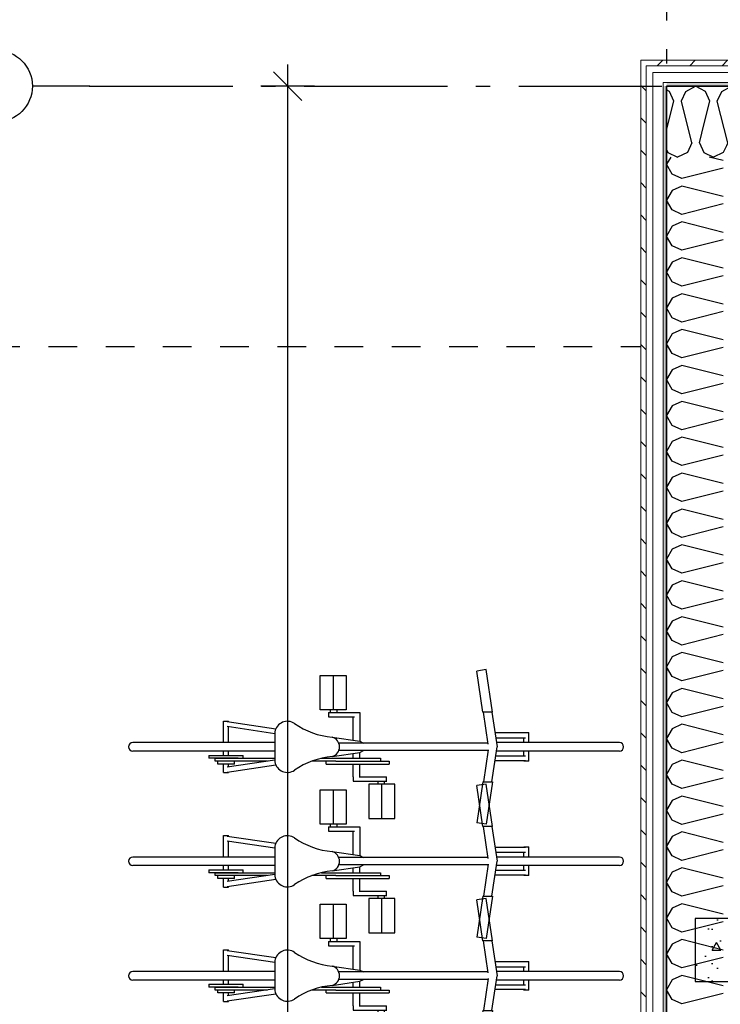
# Model space of a CAD drawing. Header units: millimetres. Extents: x -5000 to 341424, y -9235 to 550260.
# Tile 207 of 236: x 306190 to 308639, y 349148 to 352590. Entities that reach past the tile are written whole.
import ezdxf
from ezdxf.enums import TextEntityAlignment as Align

# ---------------------------------------------------------------- set-up
doc = ezdxf.new("R2010")
doc.units = ezdxf.units.MM
doc.header["$LTSCALE"] = 0.5
doc.header["$MEASUREMENT"] = 0
for name, pattern in [('Akselinje', [1500, 1000, -200, 100, -200]), ('PLINE', [0]), ('Stipling', [400, 200, -200])]:
    doc.linetypes.add(name, pattern=pattern)
for name, color, linetype in [('232- Ikke-bærende yttervegger (Skravur)(Nye konstruksjoner)', 7, 'Continuous'), ('232- Ikke-bærende yttervegger(Nye konstruksjoner)', 7, 'Continuous'), ('255- Gulvoverflate(Nye konstruksjoner)', 7, 'Continuous'), ('82-- Modullinjer(Nye konstruksjoner)', 7, 'Continuous'), ('842-M___1_50 Målsetting bygning(Nye konstruksjoner)', 7, 'Continuous'), ('878- Annen overflate_visuell informasjon(Nye konstruksjoner)', 7, 'Continuous')]:
    doc.layers.add(name, color=color, linetype=linetype)
doc.layers.add('235- Utvendig kledning og overflate(Nye konstruksjoner)', color=7, linetype='Continuous', lineweight=0)
doc.styles.add('GENERATED_STYLE_3', font='arial.ttf')
doc.styles.add('GENERATED_STYLE_5', font='arial.ttf')
doc.dimstyles.new('GENERATED_STYLE__2', dxfattribs={"dimtxt": 100, "dimasz": 95, "dimexe": 0.18, "dimexo": 0.0625, "dimgap": 0, "dimtad": 1, "dimtih": 1, "dimtoh": 1, "dimdec": 0, "dimzin": 0, "dimdsep": 46, "dimtxsty": 'GENERATED_STYLE_3', "dimblk": 'ARROWHEAD_6', "dimblk1": 'ARROWHEAD_6', "dimblk2": 'ARROWHEAD_6', "dimcen": 0.09, "dimse1": 1, "dimse2": 1, "dimclrd": 256, "dimclre": 256, "dimclrt": 256, "dimadec": 1, "dimazin": 0, "dimtfac": 1, "dimtdec": 4, "dimtmove": 0, "dimatfit": 3, "dimfxl": 1, "dimtolj": 1, "dimtzin": 0, "dimarcsym": 0})
doc.dimstyles.new('GENERATED_STYLE__3', dxfattribs={"dimtxt": 100, "dimasz": 95, "dimexe": 0.18, "dimexo": 0.0625, "dimgap": 0, "dimtad": 1, "dimdec": 0, "dimzin": 0, "dimdsep": 46, "dimtxsty": 'GENERATED_STYLE_3', "dimblk": 'ARROWHEAD_6', "dimblk1": 'ARROWHEAD_6', "dimblk2": 'ARROWHEAD_6', "dimcen": 0.09, "dimse1": 1, "dimse2": 1, "dimclrd": 256, "dimclre": 256, "dimclrt": 256, "dimadec": 1, "dimazin": 0, "dimtfac": 1, "dimtdec": 4, "dimtmove": 2, "dimatfit": 3, "dimfxl": 1, "dimtolj": 1, "dimtzin": 0, "dimarcsym": 0})
doc.dimstyles.new('GENERATED_STYLE__4', dxfattribs={"dimtxt": 100, "dimasz": 95, "dimexe": 0.18, "dimexo": 0.0625, "dimgap": 0, "dimtad": 1, "dimdec": 0, "dimzin": 0, "dimdsep": 46, "dimtxsty": 'GENERATED_STYLE_3', "dimblk": 'ARROWHEAD_6', "dimblk1": 'ARROWHEAD_6', "dimblk2": 'ARROWHEAD_6', "dimcen": 0.09, "dimse1": 1, "dimse2": 1, "dimclrd": 256, "dimclre": 256, "dimclrt": 256, "dimadec": 1, "dimazin": 0, "dimtfac": 1, "dimtdec": 4, "dimtmove": 0, "dimatfit": 3, "dimfxl": 1, "dimtolj": 1, "dimtzin": 0, "dimarcsym": 0})
pattern_1 = [(225, (0, 0), (-56.568542, 56.568542), [80, 0])]
pattern_2 = [(0, (0, 0), (0, 43.30127), [0, -25]), (0, (12.5, 21.65), (0, 43.30127), [0, -25])]

# ---------------------------------------------------------------- blocks, each defined once
blk = doc.blocks.new('*X195')
at = {"layer": '232- Ikke-bærende yttervegger (Skravur)(Nye konstruksjoner)', "linetype": 'PLINE'}
for p, q in [((308461.1, 352338.7), (308450.9, 352344.4)), ((308476.3, 352305.1), (308461.1, 352338.7)), ((308450.9, 352203.4), (308476.3, 352305.1)), ((308502.7, 352305.1), (308503, 352305.8)), ((308539.1, 352159.7), (308502.7, 352305.1)), ((308565.4, 352159.7), (308582.2, 352226.6)), ((308539.1, 352159.7), (308523.8, 352126.1)), ((308565.4, 352159.7), (308580.7, 352126.1)), ((308450.9, 352135.6), (308455.3, 352126.1)), ((308455.3, 352126.1), (308489.5, 352109.8)), ((308523.8, 352126.1), (308489.5, 352109.8)), ((308580.7, 352126.1), (308615, 352109.8)), ((308649.2, 352126.1), (308615, 352109.8)), ((308659.7, 352149.1), (308649.2, 352126.1))]:
    blk.add_line(p, q, dxfattribs=at)
blk = doc.blocks.new('*X199')
at = {"layer": '232- Ikke-bærende yttervegger (Skravur)(Nye konstruksjoner)', "linetype": 'PLINE'}
for p, q in [((308503, 352305.8), (308518, 352338.7)), ((308518, 352338.7), (308552.2, 352357.8)), ((308586.5, 352338.7), (308552.2, 352357.8)), ((308601.8, 352305.1), (308586.5, 352338.7)), ((308628.2, 352305.1), (308643.4, 352338.7)), ((308643.4, 352338.7), (308677.7, 352357.8)), ((308698.9, 352346), (308677.7, 352357.8)), ((308582.2, 352226.6), (308601.8, 352305.1)), ((308664.5, 352159.7), (308628.2, 352305.1)), ((308690.9, 352159.7), (308698.9, 352191.8)), ((308664.5, 352159.7), (308659.7, 352149.1)), ((308690.9, 352159.7), (308698.9, 352142))]:
    blk.add_line(p, q, dxfattribs=at)
blk = doc.blocks.new('*X206')
at = {"layer": '232- Ikke-bærende yttervegger (Skravur)(Nye konstruksjoner)', "linetype": 'PLINE'}
for p, q in [((308465.2, 352109.8), (308450.9, 352084.3)), ((308470, 352050), (308450.9, 352084.3)), ((308649.1, 352097.5), (308599.5, 352109.8)), ((308503.6, 352034.7), (308470, 352050)), ((308649.1, 352071.1), (308503.6, 352034.7)), ((308470, 351993.1), (308450.9, 351958.8)), ((308503.6, 352008.4), (308470, 351993.1)), ((308649.1, 351972), (308503.6, 352008.4)), ((308470, 351924.6), (308450.9, 351958.8)), ((308503.6, 351909.3), (308470, 351924.6)), ((308649.1, 351945.6), (308503.6, 351909.3)), ((308503.6, 351882.9), (308470, 351867.6)), ((308649.1, 351846.5), (308503.6, 351882.9)), ((308470, 351867.6), (308450.9, 351833.4)), ((308470, 351799.1), (308450.9, 351833.4)), ((308649.1, 351820.2), (308503.6, 351783.8)), ((308503.6, 351783.8), (308470, 351799.1)), ((308470, 351742.2), (308450.9, 351707.9)), ((308503.6, 351757.5), (308470, 351742.2)), ((308649.1, 351721.1), (308503.6, 351757.5)), ((308470, 351673.7), (308450.9, 351707.9)), ((308503.6, 351658.4), (308470, 351673.7)), ((308649.1, 351694.7), (308503.6, 351658.4)), ((308470, 351616.7), (308450.9, 351582.5)), ((308503.6, 351632), (308470, 351616.7)), ((308649.1, 351595.6), (308503.6, 351632)), ((308470, 351548.2), (308450.9, 351582.5)), ((308649.1, 351569.3), (308503.6, 351532.9)), ((308503.6, 351532.9), (308470, 351548.2)), ((308503.6, 351506.6), (308470, 351491.3)), ((308649.1, 351470.2), (308503.6, 351506.6)), ((308470, 351491.3), (308450.9, 351457)), ((308470, 351422.7), (308450.9, 351457)), ((308649.1, 351443.8), (308503.6, 351407.5)), ((308503.6, 351407.5), (308470, 351422.7)), ((308470, 351365.8), (308450.9, 351331.6)), ((308503.6, 351381.1), (308470, 351365.8)), ((308649.1, 351344.7), (308503.6, 351381.1)), ((308470, 351297.3), (308450.9, 351331.6)), ((308503.6, 351282), (308470, 351297.3)), ((308649.1, 351318.4), (308503.6, 351282)), ((308470, 351240.4), (308450.9, 351206.1)), ((308503.6, 351255.6), (308470, 351240.4)), ((308649.1, 351219.3), (308503.6, 351255.6)), ((308470, 351171.8), (308450.9, 351206.1)), ((308649.1, 351192.9), (308503.6, 351156.6)), ((308503.6, 351156.6), (308470, 351171.8)), ((308503.6, 351130.2), (308470, 351114.9)), ((308649.1, 351093.8), (308503.6, 351130.2)), ((308470, 351114.9), (308450.9, 351080.6)), ((308470, 351046.4), (308450.9, 351080.6)), ((308649.1, 351067.5), (308503.6, 351031.1)), ((308503.6, 351031.1), (308470, 351046.4)), ((308470, 350989.5), (308450.9, 350955.2)), ((308503.6, 351004.7), (308470, 350989.5)), ((308649.1, 350968.4), (308503.6, 351004.7)), ((308470, 350920.9), (308450.9, 350955.2)), ((308503.6, 350905.6), (308470, 350920.9)), ((308649.1, 350942), (308503.6, 350905.6)), ((308470, 350864), (308450.9, 350829.7)), ((308503.6, 350879.3), (308470, 350864)), ((308649.1, 350842.9), (308503.6, 350879.3)), ((308470, 350795.5), (308450.9, 350829.7)), ((308649.1, 350816.6), (308503.6, 350780.2)), ((308503.6, 350780.2), (308470, 350795.5)), ((308503.6, 350753.8), (308470, 350738.5)), ((308649.1, 350717.5), (308503.6, 350753.8)), ((308470, 350738.5), (308450.9, 350704.3)), ((308470, 350670), (308450.9, 350704.3)), ((308649.1, 350691.1), (308503.6, 350654.7)), ((308503.6, 350654.7), (308470, 350670)), ((308470, 350613.1), (308450.9, 350578.8)), ((308503.6, 350628.4), (308470, 350613.1)), ((308649.1, 350592), (308503.6, 350628.4)), ((308470, 350544.6), (308450.9, 350578.8)), ((308503.6, 350529.3), (308470, 350544.6)), ((308649.1, 350565.7), (308503.6, 350529.3)), ((308503.6, 350502.9), (308470, 350487.6)), ((308649.1, 350466.6), (308503.6, 350502.9)), ((308470, 350487.6), (308450.9, 350453.4)), ((308470, 350419.1), (308450.9, 350453.4)), ((308649.1, 350440.2), (308503.6, 350403.8)), ((308503.6, 350403.8), (308470, 350419.1)), ((308503.6, 350377.5), (308470, 350362.2)), ((308649.1, 350341.1), (308503.6, 350377.5)), ((308470, 350362.2), (308450.9, 350327.9)), ((308470, 350293.7), (308450.9, 350327.9)), ((308649.1, 350314.8), (308503.6, 350278.4)), ((308503.6, 350278.4), (308470, 350293.7)), ((308470, 350236.7), (308450.9, 350202.5)), ((308503.6, 350252), (308470, 350236.7)), ((308649.1, 350215.7), (308503.6, 350252)), ((308470, 350168.2), (308450.9, 350202.5)), ((308503.6, 350152.9), (308470, 350168.2)), ((308649.1, 350189.3), (308503.6, 350152.9)), ((308503.6, 350126.6), (308470, 350111.3)), ((308649.1, 350090.2), (308503.6, 350126.6)), ((308470, 350111.3), (308450.9, 350077)), ((308470, 350042.8), (308450.9, 350077)), ((308649.1, 350063.8), (308503.6, 350027.5)), ((308503.6, 350027.5), (308470, 350042.8)), ((308470, 349985.8), (308450.9, 349951.6)), ((308503.6, 350001.1), (308470, 349985.8)), ((308649.1, 349964.7), (308503.6, 350001.1)), ((308470, 349917.3), (308450.9, 349951.6)), ((308503.6, 349902), (308470, 349917.3)), ((308649.1, 349938.4), (308503.6, 349902)), ((308470, 349860.4), (308450.9, 349826.1)), ((308503.6, 349875.7), (308470, 349860.4)), ((308649.1, 349839.3), (308503.6, 349875.7)), ((308470, 349791.9), (308450.9, 349826.1)), ((308649.1, 349812.9), (308503.6, 349776.6)), ((308503.6, 349776.6), (308470, 349791.9)), ((308503.6, 349750.2), (308470, 349734.9)), ((308649.1, 349713.8), (308503.6, 349750.2)), ((308470, 349734.9), (308450.9, 349700.7)), ((308470, 349666.4), (308450.9, 349700.7)), ((308649.1, 349687.5), (308503.6, 349651.1)), ((308503.6, 349651.1), (308470, 349666.4)), ((308470, 349609.5), (308450.9, 349575.2)), ((308503.6, 349624.8), (308470, 349609.5)), ((308649.1, 349588.4), (308503.6, 349624.8)), ((308470, 349541), (308450.9, 349575.2)), ((308503.6, 349525.7), (308470, 349541)), ((308649.1, 349562), (308503.6, 349525.7)), ((308470, 349484), (308450.9, 349449.8)), ((308503.6, 349499.3), (308470, 349484)), ((308649.1, 349462.9), (308503.6, 349499.3)), ((308470, 349415.5), (308450.9, 349449.8)), ((308649.1, 349436.6), (308503.6, 349400.2)), ((308503.6, 349400.2), (308470, 349415.5)), ((308503.6, 349373.9), (308470, 349358.6)), ((308649.1, 349337.5), (308503.6, 349373.9)), ((308470, 349358.6), (308450.9, 349324.3)), ((308470, 349290), (308450.9, 349324.3)), ((308649.1, 349311.1), (308503.6, 349274.8)), ((308503.6, 349274.8), (308470, 349290)), ((308470, 349233.1), (308450.9, 349198.9)), ((308503.6, 349248.4), (308470, 349233.1)), ((308649.1, 349212), (308503.6, 349248.4)), ((308470, 349164.6), (308450.9, 349198.9)), ((308503.6, 349149.3), (308470, 349164.6)), ((308649.1, 349185.7), (308503.6, 349149.3))]:
    blk.add_line(p, q, dxfattribs=at)
blk = doc.blocks.new('Sykkelsymbol[77]', base_point=(308300.9, 350047.8))
at = {"layer": '878- Annen overflate_visuell informasjon(Nye konstruksjoner)', "linetype": 'PLINE'}
for p, q in [((307240.9, 350297.8), (307330.9, 350297.8)), ((307240.9, 350177.8), (307240.9, 350297.8)), ((307285.9, 350297.8), (307285.9, 350177.8)), ((307330.9, 350297.8), (307330.9, 350177.8)), ((307820.4, 350317.8), (307788, 350313)), ((307809.3, 350169.6), (307788, 350313)), ((307842.5, 350169.6), (307820.4, 350317.8)), ((307330.9, 350177.8), (307240.9, 350177.8)), ((307268.9, 350167.8), (307378.4, 350167.8)), ((307269.7, 350167.8), (307269.7, 350152.8)), ((307275.9, 350167.8), (307275.9, 350177.8)), ((307299.9, 350167.8), (307299.9, 350177.8)), ((307378.4, 350167.8), (307378.4, 350067.5)), ((307842.5, 350169.6), (307809.3, 350169.6)), ((307827.4, 350057.8), (307810.8, 350169.6)), ((307840.8, 350169.6), (307858.9, 350047.8)), ((306902.2, 350062.8), (306902.2, 350137.8)), ((306902.2, 350137.8), (306919.6, 350137.8)), ((306915.2, 350136.1), (307085.4, 350110.9)), ((306919.6, 350135.4), (306919.6, 350137.8)), ((307269.7, 350152.8), (307360.8, 350152.8)), ((307355.9, 350070.8), (307355.9, 350152.8)), ((307082.3, 350093.9), (306915.2, 350118.7)), ((306919.6, 350062.8), (306919.6, 350118.1)), ((307082.3, 350100.5), (307082.3, 349995.2)), ((307958.1, 350096.3), (307851.7, 350096.3)), ((307952.2, 350096.3), (307952.2, 350097.8)), ((307952.2, 350097.8), (307969.6, 350097.8)), ((307969.6, 350062.8), (307969.6, 350097.8)), ((307082.3, 350062.8), (306585.9, 350062.8)), ((307282.2, 350081.7), (307378.7, 350067.5)), ((307827, 350060.8), (307305.4, 350060.8)), ((307378.4, 350067.5), (307392.2, 350060.8)), ((307854.2, 350079.3), (307958.1, 350079.3)), ((308285.9, 350062.8), (307856.7, 350062.8)), ((307952.2, 350062.8), (307952.2, 350079.3)), ((307082.3, 350032.8), (306585.9, 350032.8)), ((306902.2, 350017.8), (306902.2, 350032.8)), ((306919.6, 350017.8), (306919.6, 350032.8)), ((307282.4, 350014), (307378.7, 350028.2)), ((307827, 350034.9), (307305.4, 350034.9)), ((307355.9, 350007.8), (307355.9, 350024.9)), ((307378.4, 350028.2), (307392.2, 350034.9)), ((307378.4, 350007.8), (307378.4, 350028.2)), ((307827.4, 350037.8), (307810.8, 349926)), ((307840.8, 349926), (307858.9, 350047.8)), ((308285.9, 350032.8), (307856.7, 350032.8)), ((307952.2, 350016.3), (307952.2, 350032.8)), ((307969.6, 349997.8), (307969.6, 350032.8)), ((306850.9, 350017.8), (306850.9, 350007.8)), ((306850.9, 350017.8), (306970.9, 350017.8)), ((306953.8, 350007.8), (306850.9, 350007.8)), ((306870.9, 350007.8), (307082.3, 350007.8)), ((306872.9, 349997.8), (306872.9, 350007.8)), ((307055.9, 349997.8), (306872.9, 349997.8)), ((306882.4, 349987.8), (306882.4, 349997.8)), ((306940.9, 349987.8), (306882.4, 349987.8)), ((306902.2, 349957.8), (306902.2, 349987.8)), ((307082.3, 350001.7), (306915.2, 349977)), ((306915.2, 349959.6), (307085.4, 349984.8)), ((306919.6, 349977.6), (306919.6, 349987.8)), ((306940.9, 349987.8), (306940.9, 349997.8)), ((306970.9, 350007.8), (306970.9, 350017.8)), ((307295.6, 349997.8), (307211.5, 349997.8)), ((307244.7, 350007.8), (307450.9, 350007.8)), ((307260.9, 349987.8), (307260.9, 349997.8)), ((307260.9, 349987.8), (307480.9, 349987.8)), ((307295.6, 349997.8), (307480.9, 349997.8)), ((307355.9, 349942.8), (307355.9, 349987.8)), ((307378.4, 349942.8), (307378.4, 349987.8)), ((307450.9, 350007.8), (307450.9, 349997.8)), ((307480.9, 349997.8), (307480.9, 349987.8)), ((307958.1, 349999.3), (307851.7, 349999.3)), ((307854.2, 350016.3), (307958.1, 350016.3)), ((307952.2, 349997.8), (307952.2, 349999.3)), ((307969.6, 349997.8), (307952.2, 349997.8)), ((306902.2, 349957.8), (306919.6, 349957.8)), ((306919.6, 349957.8), (306919.6, 349960.2)), ((307355.2, 349942.8), (307355.2, 349927.8)), ((307355.2, 349927.8), (307472.9, 349927.8)), ((307377.2, 349942.8), (307472.1, 349942.8)), ((307500.9, 349917.8), (307410.9, 349917.8)), ((307410.9, 349917.8), (307410.9, 349797.8)), ((307441.9, 349927.8), (307441.9, 349917.8)), ((307455.9, 349797.8), (307455.9, 349917.8)), ((307464.4, 349927.8), (307464.4, 349917.8)), ((307472.1, 349927.8), (307472.1, 349942.8)), ((307500.9, 349797.8), (307500.9, 349917.8)), ((307809.3, 349926), (307788, 349782.7)), ((307809.3, 349926), (307842.5, 349926)), ((307842.5, 349926), (307820.4, 349777.8)), ((307410.9, 349797.8), (307500.9, 349797.8)), ((307820.4, 349777.8), (307788, 349782.7))]:
    blk.add_line(p, q, dxfattribs=at)
for centre, radius, start, end in [((307125.7, 350093.3), 43.9, 55.4, 170.6178), ((307307.7, 350357.2), 276.7, 235.4, 264.7155), ((306585.9, 350047.8), 15, 90.0001, 270), ((307272.7, 350047.8), 35.2, 285.9923, 74.2851), ((308285.9, 350047.8), 15, 270, 90), ((307125.7, 350002.4), 43.9, 189.3822, 304.6), ((307307.7, 349738.5), 276.7, 95.2845, 124.6)]:
    blk.add_arc(centre, radius, start, end, dxfattribs=at)
blk = doc.blocks.new('Sykkelsymbol[78]', base_point=(308300.9, 349647.8))
at = {"layer": '878- Annen overflate_visuell informasjon(Nye konstruksjoner)', "linetype": 'PLINE'}
for p, q in [((307820.4, 349917.8), (307788, 349913)), ((307842.5, 349769.6), (307820.4, 349917.8)), ((307240.9, 349897.8), (307330.9, 349897.8)), ((307240.9, 349777.8), (307240.9, 349897.8)), ((307285.9, 349897.8), (307285.9, 349777.8)), ((307330.9, 349897.8), (307330.9, 349777.8)), ((307809.3, 349769.6), (307788, 349913)), ((307330.9, 349777.8), (307240.9, 349777.8)), ((307268.9, 349767.8), (307378.4, 349767.8)), ((307269.7, 349767.8), (307269.7, 349752.8)), ((307269.7, 349752.8), (307360.8, 349752.8)), ((307275.9, 349767.8), (307275.9, 349777.8)), ((307299.9, 349767.8), (307299.9, 349777.8)), ((307355.9, 349670.8), (307355.9, 349752.8)), ((307378.4, 349767.8), (307378.4, 349667.5)), ((307842.5, 349769.6), (307809.3, 349769.6)), ((307827.4, 349657.8), (307810.8, 349769.6)), ((307840.8, 349769.6), (307858.9, 349647.8)), ((306902.2, 349662.8), (306902.2, 349737.8)), ((306902.2, 349737.8), (306919.6, 349737.8)), ((306915.2, 349736.1), (307085.4, 349710.9)), ((307082.3, 349693.9), (306915.2, 349718.7)), ((306919.6, 349735.4), (306919.6, 349737.8)), ((306919.6, 349662.8), (306919.6, 349718.1)), ((307082.3, 349700.5), (307082.3, 349595.2)), ((307282.2, 349681.7), (307378.7, 349667.5)), ((307958.1, 349696.3), (307851.7, 349696.3)), ((307854.2, 349679.3), (307958.1, 349679.3)), ((307952.2, 349696.3), (307952.2, 349697.8)), ((307952.2, 349697.8), (307969.6, 349697.8)), ((307952.2, 349662.8), (307952.2, 349679.3)), ((307969.6, 349662.8), (307969.6, 349697.8)), ((307082.3, 349662.8), (306585.9, 349662.8)), ((307827, 349660.8), (307305.4, 349660.8)), ((307378.4, 349667.5), (307392.2, 349660.8)), ((307840.8, 349526), (307858.9, 349647.8)), ((308285.9, 349662.8), (307856.7, 349662.8)), ((307082.3, 349632.8), (306585.9, 349632.8)), ((306850.9, 349617.8), (306850.9, 349607.8)), ((306850.9, 349617.8), (306970.9, 349617.8)), ((306953.8, 349607.8), (306850.9, 349607.8)), ((306870.9, 349607.8), (307082.3, 349607.8)), ((306872.9, 349597.8), (306872.9, 349607.8)), ((306902.2, 349617.8), (306902.2, 349632.8)), ((306919.6, 349617.8), (306919.6, 349632.8)), ((306970.9, 349607.8), (306970.9, 349617.8)), ((307244.7, 349607.8), (307450.9, 349607.8)), ((307282.4, 349614), (307378.7, 349628.2)), ((307827, 349634.9), (307305.4, 349634.9)), ((307355.9, 349607.8), (307355.9, 349624.9)), ((307378.4, 349628.2), (307392.2, 349634.9)), ((307378.4, 349607.8), (307378.4, 349628.2)), ((307450.9, 349607.8), (307450.9, 349597.8)), ((307827.4, 349637.8), (307810.8, 349526)), ((307854.2, 349616.3), (307958.1, 349616.3)), ((308285.9, 349632.8), (307856.7, 349632.8)), ((307952.2, 349616.3), (307952.2, 349632.8)), ((307969.6, 349597.8), (307969.6, 349632.8)), ((307055.9, 349597.8), (306872.9, 349597.8)), ((306882.4, 349587.8), (306882.4, 349597.8)), ((306940.9, 349587.8), (306882.4, 349587.8)), ((306902.2, 349557.8), (306902.2, 349587.8)), ((307082.3, 349601.7), (306915.2, 349577)), ((306915.2, 349559.6), (307085.4, 349584.8)), ((306919.6, 349577.6), (306919.6, 349587.8)), ((306940.9, 349587.8), (306940.9, 349597.8)), ((307295.6, 349597.8), (307211.5, 349597.8)), ((307260.9, 349587.8), (307260.9, 349597.8)), ((307260.9, 349587.8), (307480.9, 349587.8)), ((307295.6, 349597.8), (307480.9, 349597.8)), ((307355.9, 349542.8), (307355.9, 349587.8)), ((307378.4, 349542.8), (307378.4, 349587.8)), ((307480.9, 349597.8), (307480.9, 349587.8)), ((307958.1, 349599.3), (307851.7, 349599.3)), ((307952.2, 349597.8), (307952.2, 349599.3)), ((307969.6, 349597.8), (307952.2, 349597.8)), ((306902.2, 349557.8), (306919.6, 349557.8)), ((306919.6, 349557.8), (306919.6, 349560.2)), ((307355.2, 349542.8), (307355.2, 349527.8)), ((307377.2, 349542.8), (307472.1, 349542.8)), ((307472.1, 349527.8), (307472.1, 349542.8)), ((307355.2, 349527.8), (307472.9, 349527.8)), ((307500.9, 349517.8), (307410.9, 349517.8)), ((307410.9, 349517.8), (307410.9, 349397.8)), ((307441.9, 349527.8), (307441.9, 349517.8)), ((307455.9, 349397.8), (307455.9, 349517.8)), ((307464.4, 349527.8), (307464.4, 349517.8)), ((307500.9, 349397.8), (307500.9, 349517.8)), ((307809.3, 349526), (307788, 349382.7)), ((307809.3, 349526), (307842.5, 349526)), ((307842.5, 349526), (307820.4, 349377.8)), ((307410.9, 349397.8), (307500.9, 349397.8)), ((307820.4, 349377.8), (307788, 349382.7))]:
    blk.add_line(p, q, dxfattribs=at)
for centre, radius, start, end in [((307125.7, 349693.3), 43.9, 55.4, 170.6178), ((307307.7, 349957.2), 276.7, 235.4, 264.7155), ((307272.7, 349647.8), 35.2, 285.9923, 74.2851), ((306585.9, 349647.8), 15, 90.0001, 270), ((308285.9, 349647.8), 15, 270, 90), ((307307.7, 349338.5), 276.7, 95.2845, 124.6), ((307125.7, 349602.4), 43.9, 189.3822, 304.6)]:
    blk.add_arc(centre, radius, start, end, dxfattribs=at)
blk = doc.blocks.new('Sykkelsymbol[79]', base_point=(308300.9, 349247.8))
at = {"layer": '878- Annen overflate_visuell informasjon(Nye konstruksjoner)', "linetype": 'PLINE'}
for p, q in [((307820.4, 349517.8), (307788, 349513)), ((307809.3, 349369.6), (307788, 349513)), ((307842.5, 349369.6), (307820.4, 349517.8)), ((307240.9, 349497.8), (307330.9, 349497.8)), ((307240.9, 349377.8), (307240.9, 349497.8)), ((307285.9, 349497.8), (307285.9, 349377.8)), ((307330.9, 349497.8), (307330.9, 349377.8)), ((307330.9, 349377.8), (307240.9, 349377.8)), ((307268.9, 349367.8), (307378.4, 349367.8)), ((307269.7, 349367.8), (307269.7, 349352.8)), ((307275.9, 349367.8), (307275.9, 349377.8)), ((307299.9, 349367.8), (307299.9, 349377.8)), ((307378.4, 349367.8), (307378.4, 349267.5)), ((307842.5, 349369.6), (307809.3, 349369.6)), ((307827.4, 349257.8), (307810.8, 349369.6)), ((307840.8, 349369.6), (307858.9, 349247.8)), ((306902.2, 349262.8), (306902.2, 349337.8)), ((306902.2, 349337.8), (306919.6, 349337.8)), ((306915.2, 349336.1), (307085.4, 349310.9)), ((306919.6, 349335.4), (306919.6, 349337.8)), ((307269.7, 349352.8), (307360.8, 349352.8)), ((307355.9, 349270.8), (307355.9, 349352.8)), ((307082.3, 349293.9), (306915.2, 349318.7)), ((306919.6, 349262.8), (306919.6, 349318.1)), ((307082.3, 349300.5), (307082.3, 349195.2)), ((307958.1, 349296.3), (307851.7, 349296.3)), ((307952.2, 349296.3), (307952.2, 349297.8)), ((307952.2, 349297.8), (307969.6, 349297.8)), ((307969.6, 349262.8), (307969.6, 349297.8)), ((307082.3, 349262.8), (306585.9, 349262.8)), ((307282.2, 349281.7), (307378.7, 349267.5)), ((307378.4, 349267.5), (307392.2, 349260.8)), ((307854.2, 349279.3), (307958.1, 349279.3)), ((308285.9, 349262.8), (307856.7, 349262.8)), ((307952.2, 349262.8), (307952.2, 349279.3)), ((307082.3, 349232.8), (306585.9, 349232.8)), ((306902.2, 349217.8), (306902.2, 349232.8)), ((306919.6, 349217.8), (306919.6, 349232.8)), ((307282.4, 349214), (307378.7, 349228.2)), ((307827, 349260.8), (307305.4, 349260.8)), ((307827, 349234.9), (307305.4, 349234.9)), ((307378.4, 349228.2), (307392.2, 349234.9)), ((307378.4, 349207.8), (307378.4, 349228.2)), ((307827.4, 349237.8), (307810.8, 349126)), ((307840.8, 349126), (307858.9, 349247.8)), ((308285.9, 349232.8), (307856.7, 349232.8)), ((307952.2, 349216.3), (307952.2, 349232.8)), ((307969.6, 349197.8), (307969.6, 349232.8)), ((306850.9, 349217.8), (306850.9, 349207.8)), ((306850.9, 349217.8), (306970.9, 349217.8)), ((306953.8, 349207.8), (306850.9, 349207.8)), ((306870.9, 349207.8), (307082.3, 349207.8)), ((306872.9, 349197.8), (306872.9, 349207.8)), ((307055.9, 349197.8), (306872.9, 349197.8)), ((306882.4, 349187.8), (306882.4, 349197.8)), ((307082.3, 349201.7), (306915.2, 349177)), ((306940.9, 349187.8), (306940.9, 349197.8)), ((306970.9, 349207.8), (306970.9, 349217.8)), ((307295.6, 349197.8), (307211.5, 349197.8)), ((307244.7, 349207.8), (307450.9, 349207.8)), ((307260.9, 349187.8), (307260.9, 349197.8)), ((307295.6, 349197.8), (307480.9, 349197.8)), ((307355.9, 349207.8), (307355.9, 349224.9)), ((307450.9, 349207.8), (307450.9, 349197.8)), ((307480.9, 349197.8), (307480.9, 349187.8)), ((307958.1, 349199.3), (307851.7, 349199.3)), ((307854.2, 349216.3), (307958.1, 349216.3)), ((307952.2, 349197.8), (307952.2, 349199.3)), ((307969.6, 349197.8), (307952.2, 349197.8)), ((306940.9, 349187.8), (306882.4, 349187.8)), ((306902.2, 349157.8), (306902.2, 349187.8)), ((306915.2, 349159.6), (307085.4, 349184.8)), ((306919.6, 349177.6), (306919.6, 349187.8)), ((306919.6, 349157.8), (306919.6, 349160.2)), ((307260.9, 349187.8), (307480.9, 349187.8)), ((307355.9, 349142.8), (307355.9, 349187.8)), ((307378.4, 349142.8), (307378.4, 349187.8)), ((306902.2, 349157.8), (306919.6, 349157.8)), ((307355.2, 349142.8), (307355.2, 349127.8)), ((307355.2, 349127.8), (307472.9, 349127.8)), ((307377.2, 349142.8), (307472.1, 349142.8)), ((307441.9, 349127.8), (307441.9, 349117.8)), ((307464.4, 349127.8), (307464.4, 349117.8)), ((307472.1, 349127.8), (307472.1, 349142.8)), ((307809.3, 349126), (307788, 348982.7)), ((307809.3, 349126), (307842.5, 349126)), ((307842.5, 349126), (307820.4, 348977.8)), ((307500.9, 349117.8), (307410.9, 349117.8)), ((307410.9, 349117.8), (307410.9, 348997.8)), ((307455.9, 348997.8), (307455.9, 349117.8)), ((307500.9, 348997.8), (307500.9, 349117.8)), ((307410.9, 348997.8), (307500.9, 348997.8)), ((307820.4, 348977.8), (307788, 348982.7))]:
    blk.add_line(p, q, dxfattribs=at)
for centre, radius, start, end in [((307125.7, 349293.3), 43.9, 55.4, 170.6178), ((307307.7, 349557.2), 276.7, 235.4, 264.7155), ((306585.9, 349247.8), 15, 90.0001, 270), ((307272.7, 349247.8), 35.2, 285.9923, 74.2851), ((308285.9, 349247.8), 15, 270, 90), ((307125.7, 349202.4), 43.9, 189.3822, 304.6), ((307307.7, 348938.5), 276.7, 95.2845, 124.6)]:
    blk.add_arc(centre, radius, start, end, dxfattribs=at)
blk = doc.blocks.new('Standard grid marker[98]', base_point=(308450.9, 363787.1))
at = {"layer": '82-- Modullinjer(Nye konstruksjoner)', "linetype": 'Akselinje'}
blk.add_line((308450.9, 363587.1), (308450.9, 339987.1), dxfattribs=at)
at = {"layer": '82-- Modullinjer(Nye konstruksjoner)', "style": 'GENERATED_STYLE_5'}
for tag, p in [('AC_MarkerText_1_0', (308450.9, 363965.3)), ('AC_MarkerText_1_1', (308450.9, 339715.3))]:
    blk.add_attdef(tag, text='', height=100, rotation=360, dxfattribs=at).set_placement(p, align=Align.TOP_CENTER)
blk = doc.blocks.new('*D694')
at = {"layer": '842-M___1_50 Målsetting bygning(Nye konstruksjoner)', "linetype": 'PLINE'}
for p, q in [((309795.4, 349277.8), (309895.4, 349177.8)), ((309939.2, 349227.8), (309751.7, 349227.8)), ((309845.4, 347762.8), (309845.4, 349227.8)), ((309795.4, 347812.8), (309895.4, 347712.8)), ((309939.2, 347762.8), (309751.7, 347762.8))]:
    blk.add_line(p, q, dxfattribs=at)
at = {"layer": '842-M___1_50 Målsetting bygning(Nye konstruksjoner)', "char_height": 100, "attachment_point": 7, "rotation": 90, "style": 'GENERATED_STYLE_3'}
for s, insert in [('\\A1;{\\pql;\\fArial|b0|i0|c0|p0;\\W1.000000;220}', (309825.4, 349223.4)), ('\\A1;{\\pql;\\fArial|b0|i0|c0|p0;\\W1.000000;1\xa0465}', (309825.4, 348323.7)), ('\\A1;{\\pql;\\fArial|b0|i0|c0|p0;\\W1.000000;98}', (309824, 347784.3))]:
    blk.add_mtext(s, dxfattribs=dict(at, insert=insert))
blk = doc.blocks.new('ARROWHEAD_6')
at = {"linetype": 'Continuous'}
for p, q in [((-0.5, -0.5), (0.5, 0.5)), ((0, 0), (-1, 0))]:
    blk.add_line(p, q, dxfattribs=at)
blk = doc.blocks.new('*D695')
at = {"layer": '842-M___1_50 Målsetting bygning(Nye konstruksjoner)', "linetype": 'PLINE'}
for p, q in [((309795.4, 349497.8), (309895.4, 349397.8)), ((309939.2, 349447.8), (309751.7, 349447.8)), ((309845.4, 349227.8), (309845.4, 349447.8)), ((309795.4, 349277.8), (309895.4, 349177.8)), ((309939.2, 349227.8), (309751.7, 349227.8))]:
    blk.add_line(p, q, dxfattribs=at)
blk = doc.blocks.new('*D696')
at = {"layer": '842-M___1_50 Målsetting bygning(Nye konstruksjoner)', "linetype": 'PLINE'}
for p, q in [((309795.4, 352159.8), (309895.4, 352059.8)), ((309939.2, 352109.8), (309751.7, 352109.8)), ((309845.4, 349447.8), (309845.4, 352109.8)), ((309795.4, 349497.8), (309895.4, 349397.8)), ((309939.2, 349447.8), (309751.7, 349447.8))]:
    blk.add_line(p, q, dxfattribs=at)
at = {"layer": '842-M___1_50 Målsetting bygning(Nye konstruksjoner)', "insert": (309825.4, 350607.2), "char_height": 100, "attachment_point": 7, "rotation": 90, "style": 'GENERATED_STYLE_3'}
blk.add_mtext('\\A1;{\\pql;\\fArial|b0|i0|c0|p0;\\W1.000000;2\xa0662}', dxfattribs=at)
blk = doc.blocks.new('*D705')
at = {"layer": '842-M___1_50 Målsetting bygning(Nye konstruksjoner)', "linetype": 'PLINE'}
for p, q in [((304801, 362727.6), (304801, 362915.1)), ((308450.9, 362727.6), (308450.9, 362915.1)), ((304851, 362871.4), (304751, 362771.4)), ((308500.9, 362871.4), (308400.9, 362771.4)), ((304801, 362821.4), (308450.9, 362821.4))]:
    blk.add_line(p, q, dxfattribs=at)
at = {"layer": '842-M___1_50 Målsetting bygning(Nye konstruksjoner)', "insert": (306454.4, 362841.4), "char_height": 100, "attachment_point": 7, "style": 'GENERATED_STYLE_3'}
blk.add_mtext('\\A1;{\\pql;\\fArial|b0|i0|c0|p0;\\W1.000000;3\xa0650}', dxfattribs=at)
blk = doc.blocks.new('*D706')
at = {"layer": '842-M___1_50 Målsetting bygning(Nye konstruksjoner)', "linetype": 'PLINE'}
for p, q in [((308450.9, 362727.6), (308450.9, 362915.1)), ((308698.9, 362727.6), (308698.9, 362915.1)), ((308500.9, 362871.4), (308400.9, 362771.4)), ((308748.9, 362871.4), (308648.9, 362771.4)), ((308450.9, 362821.4), (308698.9, 362821.4))]:
    blk.add_line(p, q, dxfattribs=at)
at = {"layer": '842-M___1_50 Målsetting bygning(Nye konstruksjoner)', "insert": (308460.5, 362841.4), "char_height": 100, "attachment_point": 7, "style": 'GENERATED_STYLE_3'}
blk.add_mtext('\\A1;{\\pql;\\fArial|b0|i0|c0|p0;\\W1.000000;248}', dxfattribs=at)
blk = doc.blocks.new('*D712')
at = {"layer": '842-M___1_50 Målsetting bygning(Nye konstruksjoner)', "linetype": 'PLINE'}
for p, q in [((307126.8, 352357.8), (307126.8, 352432.8)), ((307176.8, 352307.8), (307076.8, 352407.8)), ((307220.6, 352357.8), (307033.1, 352357.8)), ((307126.8, 343437.8), (307126.8, 352357.8)), ((307076.8, 343487.8), (307176.8, 343387.8)), ((307220.6, 343437.8), (307033.1, 343437.8)), ((307126.8, 343362.8), (307126.8, 343437.8))]:
    blk.add_line(p, q, dxfattribs=at)
at = {"layer": '842-M___1_50 Målsetting bygning(Nye konstruksjoner)', "insert": (307126.8, 346088.6), "char_height": 100, "attachment_point": 7, "rotation": 90, "style": 'GENERATED_STYLE_3'}
blk.add_mtext('\\A1;{\\pql;\\fArial|b0|i0|c0|p0;\\W1.000000;8\xa0920}', dxfattribs=at)
blk = doc.blocks.new('Standard grid marker[294]', base_point=(306234.8, 352357.8))
at = {"layer": '82-- Modullinjer(Nye konstruksjoner)', "linetype": 'Akselinje'}
for q in [(306234.8, 352357.8), (320034.8, 352357.8)]:
    blk.add_line((306434.8, 352357.8), q, dxfattribs=at)
at = {"layer": '82-- Modullinjer(Nye konstruksjoner)', "linetype": 'PLINE'}
blk.add_circle((306109.8, 352357.8), 125, dxfattribs=at)
at = {"layer": '82-- Modullinjer(Nye konstruksjoner)', "linetype": 'Akselinje'}
blk.add_point((306434.8, 352357.8), dxfattribs=at)
blk.add_point((306434.8, 352357.8), dxfattribs=at)
at = {"layer": '82-- Modullinjer(Nye konstruksjoner)', "style": 'GENERATED_STYLE_5'}
blk.add_attdef('AC_MarkerText_1', text='', height=100, dxfattribs=at).set_placement((306109.8, 352411), align=Align.TOP_CENTER)

msp = doc.modelspace()

# ---------------------------------------------------------------- hatches: boundary and pattern name
at = {"layer": '232- Ikke-bærende yttervegger (Skravur)(Nye konstruksjoner)', "linetype": 'Continuous'}
h = msp.add_hatch(dxfattribs=at)
h.set_pattern_fill('Skrålinjer_2', color=256, style=0, pattern_type=2)
h.set_pattern_definition(pattern_1)
h.paths.add_polyline_path([(308360.9, 352428.8), (308379.9, 352428.8), (308360.9, 352447.8)])
h = msp.add_hatch(dxfattribs=at)
h.set_pattern_fill('Skrålinjer_2', color=256, style=0, pattern_type=2)
h.set_pattern_definition(pattern_1)
h.paths.add_polyline_path([(308379.9, 352447.8), (308360.9, 352447.8), (308379.9, 352428.8)])
h = msp.add_hatch(dxfattribs=at)
h.set_pattern_fill('Skrålinjer_2', color=256, style=0, pattern_type=2)
h.set_pattern_definition([(314.999954, (0, 0), (56.568588, 56.568497), [80, 0])])
h.paths.add_polyline_path([(308360.9, 345466.8), (308379.9, 345466.8), (308379.9, 352428.8), (308360.9, 352428.8)])
h = msp.add_hatch(dxfattribs=at)
h.set_pattern_fill('Skrålinjer_2', color=256, style=0, pattern_type=2)
h.set_pattern_definition(pattern_1)
h.paths.add_polyline_path([(308379.9, 352428.8), (311960.9, 352428.8), (311960.9, 352447.8), (308379.9, 352447.8)])
h = msp.add_hatch(dxfattribs=at)
h.set_pattern_fill('Prikker_tett', color=256, style=0, pattern_type=2)
h.set_pattern_definition(pattern_2)
h.paths.add_polyline_path([(308438.9, 352357.8), (308450.9, 352357.8), (308438.9, 352369.8)])
h = msp.add_hatch(dxfattribs=at)
h.set_pattern_fill('Prikker_tett', color=256, style=0, pattern_type=2)
h.set_pattern_definition(pattern_2)
h.paths.add_polyline_path([(308450.9, 352369.8), (308438.9, 352369.8), (308450.9, 352357.8)])
h = msp.add_hatch(dxfattribs=at)
h.set_pattern_fill('Prikker_tett', color=256, style=0, pattern_type=2)
h.set_pattern_definition(pattern_2)
h.paths.add_polyline_path([(308450.9, 352357.8), (312038.9, 352357.8), (312038.9, 352369.8), (308450.9, 352369.8)])
h = msp.add_hatch(dxfattribs=at)
h.set_pattern_fill('Prikker_tett', color=256, style=0, pattern_type=2)
h.set_pattern_definition(pattern_2)
h.paths.add_polyline_path([(308438.9, 345466.8), (308450.9, 345466.8), (308450.9, 352357.8), (308438.9, 352357.8)])
h = msp.add_hatch(dxfattribs=at)
h.set_pattern_fill('Betong_strukturell', color=256, style=0, pattern_type=2)
h.set_pattern_definition([(0, (0, 0), (0, 311.76916), [30, -150]), (0, (90, 155.9), (0, 311.76916), [30, -150]), (60, (0, 0), (-270.00001, 155.88458), [30, -150]), (60, (180, 0), (-270.00001, 155.88458), [30, -150]), (120, (30, 0), (270.00001, 155.88458), [30, -150]), (120, (210, 0), (270.00001, 155.88458), [30, -150]), (0, (0, 30), (0, 60.0000024), [0, -60.000002, 0, -90.000004]), (45, (30, 30), (-42.4264086, 42.4264086), [0, -45.000002, 0, -75.000003])])
h.paths.add_polyline_path([(308550.9, 349227.8), (312298.9, 349227.8), (312298.9, 349447.8), (308550.9, 349447.8)])

# ---------------------------------------------------------------- linework, layer by layer
at = {"layer": '232- Ikke-bærende yttervegger(Nye konstruksjoner)', "linetype": 'PLINE'}
for p, q in [((308450.9, 352357.8), (308450.9, 352109.8)), ((308698.9, 352357.8), (308450.9, 352357.8)), ((308450.9, 352357.8), (308450.9, 352109.8)), ((308450.9, 352109.8), (308450.9, 345466.8))]:
    msp.add_line(p, q, dxfattribs=at)
at = {"layer": '232- Ikke-bærende yttervegger(Nye konstruksjoner)', "linetype": 'PLINE', "flags": 128}
for points in [[(312298.9, 349447.8), (308550.9, 349447.8)], [(308550.9, 349447.8), (308550.9, 349227.8)], [(308550.9, 349227.8), (312298.9, 349227.8)]]:
    msp.add_lwpolyline(points, dxfattribs=at)
at = {"layer": '235- Utvendig kledning og overflate(Nye konstruksjoner)', "linetype": 'PLINE'}
for p, q in [((308379.9, 352428.8), (308379.9, 352405.8)), ((308402.9, 352428.8), (308379.9, 352428.8)), ((308379.9, 352428.8), (308379.9, 352405.8)), ((311960.9, 352428.8), (308402.9, 352428.8)), ((308379.9, 352405.8), (308379.9, 345466.8)), ((308438.9, 352405.8), (308402.9, 352405.8)), ((308402.9, 352405.8), (308402.9, 352369.8)), ((312002.9, 352405.8), (308438.9, 352405.8)), ((308402.9, 352369.8), (308402.9, 345466.8)), ((308438.9, 352369.8), (308438.9, 352357.8)), ((308450.9, 352369.8), (308438.9, 352369.8)), ((308438.9, 352369.8), (308438.9, 352357.8)), ((312002.9, 352369.8), (308450.9, 352369.8)), ((308438.9, 352357.8), (308438.9, 345466.8))]:
    msp.add_line(p, q, dxfattribs=at)
at = {"layer": '235- Utvendig kledning og overflate(Nye konstruksjoner)', "linetype": 'PLINE', "flags": 128}
for points in [[(308360.9, 352447.8), (308360.9, 352428.8)], [(311960.9, 352447.8), (308360.9, 352447.8)], [(308360.9, 352428.8), (308360.9, 345466.8)]]:
    msp.add_lwpolyline(points, dxfattribs=at)
at = {"layer": '255- Gulvoverflate(Nye konstruksjoner)', "linetype": 'PLINE', "flags": 128}
msp.add_lwpolyline([(312050.9, 354357.8), (325191, 354357.8), (332914.5, 343727.4), (331296.5, 342551.8), (333412.5, 339639.3), (327571.4, 335395.5), (324741.2, 339290.9), (323365.9, 338291.7), (321018.9, 341522.1), (322394.2, 342521.3), (320493.2, 345137.8), (314670.9, 345137.8), (314670.9, 343437.8), (308450.9, 343437.8), (308450.9, 352357.8), (312050.9, 352357.8)], close=True, dxfattribs=at)
at = {"layer": '878- Annen overflate_visuell informasjon(Nye konstruksjoner)', "linetype": 'Stipling'}
msp.add_lwpolyline([(304891, 351447.8), (308360.9, 351447.8)], dxfattribs=at)

# ---------------------------------------------------------------- block references
at = {"layer": '232- Ikke-bærende yttervegger(Nye konstruksjoner)'}
for name in ['*X195', '*X199', '*X206']:
    msp.add_blockref(name, (0, 0), dxfattribs=at)
at = {"layer": '82-- Modullinjer(Nye konstruksjoner)', "linetype": 'PLINE'}
for name, p in [('Standard grid marker[98]', (308450.9, 363787.1)), ('Standard grid marker[294]', (306234.8, 352357.8))]:
    msp.add_blockref(name, p, dxfattribs=at)
at = {"layer": '878- Annen overflate_visuell informasjon(Nye konstruksjoner)', "linetype": 'PLINE'}
for name, p in [('Sykkelsymbol[77]', (308300.9, 350047.8)), ('Sykkelsymbol[78]', (308300.9, 349647.8)), ('Sykkelsymbol[79]', (308300.9, 349247.8))]:
    msp.add_blockref(name, p, dxfattribs=at)

# ---------------------------------------------------------------- dimensions: what is measured, and where the dimension line sits
at = {"layer": '842-M___1_50 Målsetting bygning(Nye konstruksjoner)', "linetype": 'Continuous'}
for base, p1, p2, picture, middle in [((308450.9, 362821.4), (304801, 353130.7), (308450.9, 347897.8), '*D705', (306625.9, 362891.4)), ((308698.9, 362821.4), (308450.9, 347897.8), (308698.9, 347897.8), '*D706', (308574.6, 362891.4))]:
    dim = msp.add_linear_dim(base=base, p1=p1, p2=p2, dimstyle='GENERATED_STYLE__2', dxfattribs=at)
    dim.commit()
    dim.dimension.update_dxf_attribs({"geometry": picture, "text_midpoint": middle, "dimtype": 160})
for base, p1, p2, dimstyle, picture, middle in [((307126.8, 352357.8), (308450.9, 343437.8), (308450.9, 352357.8), 'GENERATED_STYLE__3', '*D712', (307076.8, 346260.1)), ((309845.4, 352109.8), (308550.9, 349447.8), (310498.9, 352109.8), 'GENERATED_STYLE__4', '*D696', (309775.4, 350778.8)), ((309845.4, 349447.8), (308550.9, 349227.8), (308550.9, 349447.8), 'GENERATED_STYLE__4', '*D695', (309775.4, 349337.6)), ((309845.4, 349227.8), (310498.9, 347762.8), (308550.9, 349227.8), 'GENERATED_STYLE__4', '*D694', (309775.4, 348495.3))]:
    dim = msp.add_linear_dim(base=base, p1=p1, p2=p2, angle=90, dimstyle=dimstyle, dxfattribs=at)
    dim.commit()
    dim.dimension.update_dxf_attribs({"geometry": picture, "text_midpoint": middle, "dimtype": 160, "text_rotation": 90})

doc.saveas('drawing.dxf')
